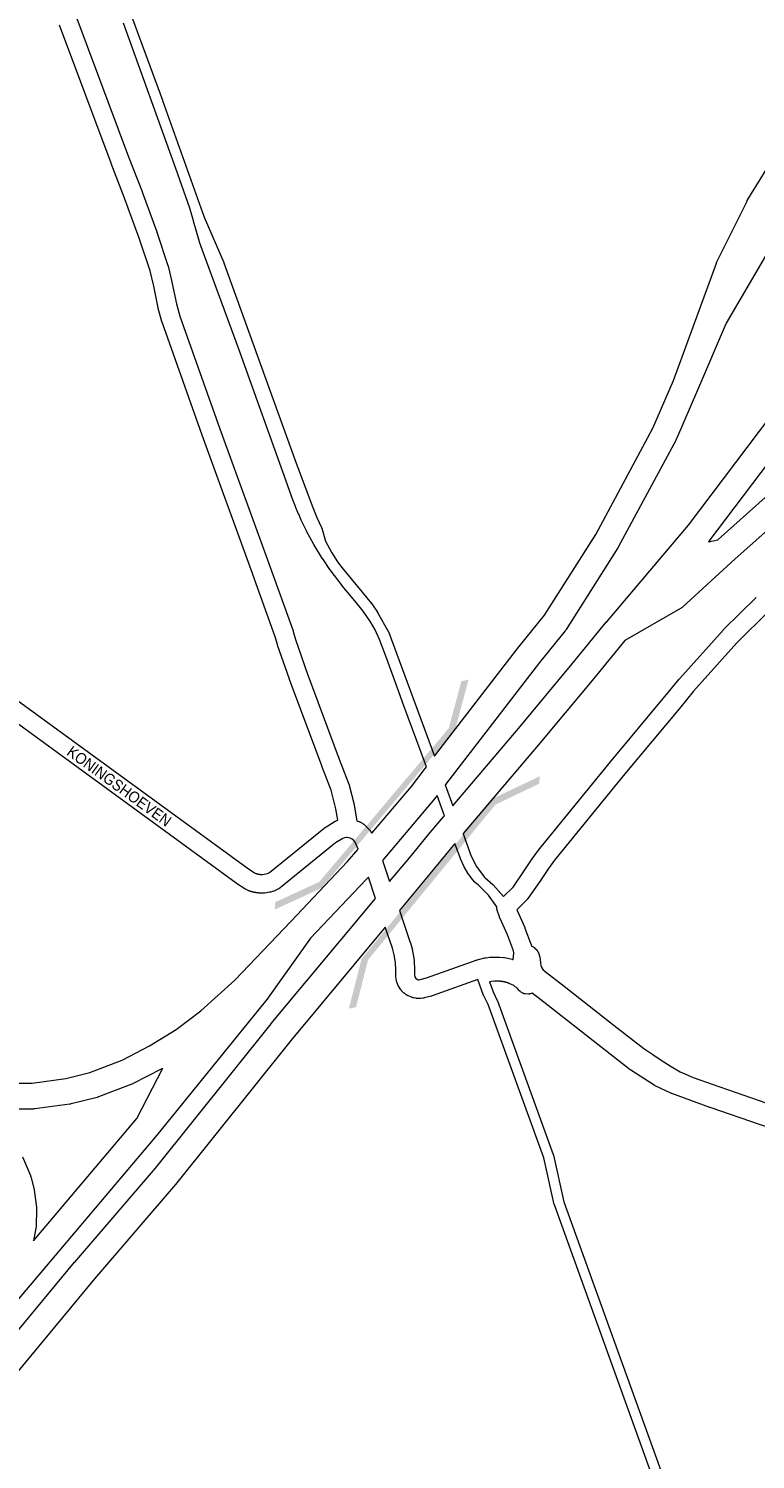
# Paper-space layout 'Layout1' of a CAD drawing. Header units: metres. Extents: x 123097 to 144122, y 392739 to 407589.
# Tile 209 of 256: x 136075 to 136581, y 394931 to 395926. Entities that reach past the tile are written whole.
import ezdxf
from ezdxf.enums import TextEntityAlignment as Align

# ---------------------------------------------------------------- set-up
doc = ezdxf.new("R2010")
doc.units = ezdxf.units.M
doc.header["$MEASUREMENT"] = 0
for name, color, linetype, lineweight in [('gs-anno-wegen algemeen tekst', 7, 'Continuous', 0), ('gs-knt-autosnelweg', 7, 'Continuous', 0), ('gs-knt-fietspaden', 7, 'Continuous', 0), ('gs-knt-wegen algemeen', 7, 'Continuous', 0), ('gs-symb-viaduct', 7, 'Continuous', 0), ('gs-vlk-plantopografie wegen algemeen', 7, 'Continuous', 0)]:
    doc.layers.add(name, color=color, linetype=linetype, lineweight=lineweight)
doc.styles.add('Style-Arial', font='arial.ttf')

# ---------------------------------------------------------------- blocks, each defined once
blk = doc.blocks.new('gg0-viaduct_6')
at = {"layer": 'gs-symb-viaduct', "linetype": 'Continuous'}
blk.add_hatch(color=7, dxfattribs=at).paths.add_polyline_path([(-55.76, -16.89), (-58, -14), (-40, 0), (40, 0), (58, -14), (55.76, -16.89), (38.75, -3.66), (-38.75, -3.66)])

psp = doc.layouts.get("Layout1")

# ---------------------------------------------------------------- linework, layer by layer
at = {"layer": 'gs-knt-autosnelweg', "color": 7, "linetype": 'Continuous', "flags": 128}
for points in [[(136806.932, 395955.356), (136808.542, 395957.737), (136782.755, 395945.597), (136744.208, 395923.231), (136707.717, 395897.646), (136673.551, 395869.032), (136641.96, 395837.596), (136613.177, 395803.572), (136587.412, 395767.206), (136560.307, 395721.048), (136540.236, 395674.269), (136525.776, 395640.567), (136525.609, 395640.201), (136525.426, 395639.843), (136485.202, 395565.273), (136485.049, 395565.002), (136484.887, 395564.735), (136448.934, 395507.887), (136448.738, 395507.591), (136448.531, 395507.302), (136448.313, 395507.022), (136430.322, 395484.874), (136365.07, 395400.26), (136364.802, 395399.912)], [(136370.122, 395385.27), (136415.742, 395439.048), (136453.139, 395483.983), (136476.824, 395512.99), (136476.937, 395513.125), (136534.08, 395580.372), (136624.246, 395699.742), (136624.315, 395699.832), (136661.064, 395747.23), (136688.764, 395784.866), (136746.403, 395864.522), (136746.434, 395864.565), (136773.401, 395901.372), (136786.775, 395925.957), (136786.929, 395926.23), (136787.093, 395926.496), (136787.266, 395926.757), (136806.928, 395955.35), (136806.929, 395955.353), (136806.932, 395955.356)], [(136357.451, 395419.889), (136416.122, 395495.968), (136416.263, 395496.147), (136433.989, 395517.97), (136469.49, 395574.103), (136509.375, 395648.043), (136523.58, 395681.151), (136553.478, 395762.724), (136553.597, 395763.03), (136553.727, 395763.332), (136553.868, 395763.629), (136574.609, 395805.414), (136574.805, 395805.787), (136575.018, 395806.15), (136608.19, 395859.738)], [(136788.716, 395714.851), (136755.389, 395696.848), (136726.562, 395680.061), (136689.207, 395655.701), (136656.449, 395632.289), (136610.205, 395595.757), (136566.639, 395556.979), (136530.213, 395523.694), (136529.913, 395523.432), (136529.602, 395523.184), (136529.28, 395522.949), (136528.951, 395522.731), (136528.948, 395522.729), (136528.944, 395522.727), (136528.606, 395522.524), (136489.725, 395500.298), (136467.07, 395472.553), (136467.016, 395472.488), (136429.565, 395427.488), (136429.511, 395427.423), (136377.377, 395365.966), (136377.352, 395365.937), (136377.223, 395365.786)], [(136638.59, 395688.835), (136548.303, 395569.304), (136548.145, 395569.1), (136547.998, 395568.923), (136554.529, 395570.323), (136554.614, 395570.4), (136598.422, 395609.393)], [(136313.63, 395366.328), (136341.223, 395398.845), (136350.801, 395411.265), (136351.719, 395412.455)], [(136359.096, 395392.513), (136355.364, 395387.674), (136355.099, 395387.347), (136321.138, 395347.324)], [(136326.114, 395332.612), (136340.128, 395349.435), (136354.29, 395366.699), (136354.41, 395366.843), (136363.647, 395377.638), (136364.311, 395378.42)], [(136053.949, 395192.412), (136077.439, 395192.515), (136100.7, 395195.664), (136117.57, 395199.943), (136139.957, 395208.455), (136159.08, 395218.341), (136177.477, 395229.808), (136194.826, 395242.664), (136218.515, 395264.151), (136257.548, 395305.196), (136296.633, 395346.297), (136304.136, 395355.139)], [(136371.471, 395359.065), (136368.163, 395355.198), (136354.039, 395337.98), (136353.995, 395337.927), (136332.886, 395312.589)], [(136311.31, 395335.743), (136310.208, 395334.444), (136310.04, 395334.251), (136309.867, 395334.064), (136271.048, 395293.243), (136241.873, 395252.213), (136241.703, 395251.982), (136241.526, 395251.756), (136164.148, 395156.425), (136164.038, 395156.293), (136061.957, 395035.3), (135986.21, 394943.861)], [(135993.181, 394931.134), (135999.647, 394938.746), (136106.861, 395067.964), (136106.958, 395068.08), (136163.094, 395133.472), (136243.663, 395233.738), (136243.767, 395233.865), (136316.338, 395320.879)], [(136323.109, 395300.863), (136257.658, 395222.386), (136177.049, 395122.07), (136176.863, 395121.845), (136120.681, 395056.4), (136013.482, 394927.2), (136013.415, 394927.12), (136002.697, 394914.502)], [(136150.211, 395167.849), (136168.275, 395202.839), (136167.994, 395202.672), (136167.677, 395202.499), (136147.776, 395192.212), (136147.47, 395192.061), (136147.158, 395191.922), (136146.841, 395191.794), (136123.49, 395182.915), (136123.165, 395182.799), (136122.836, 395182.695), (136122.503, 395182.604), (136104.632, 395178.071), (136104.299, 395177.993), (136103.964, 395177.928), (136103.626, 395177.875), (136079.274, 395174.579), (136078.886, 395174.535), (136078.496, 395174.508), (136078.106, 395174.498), (136053.532, 395174.39)], [(136070.666, 395141.167), (136076.184, 395128.188), (136076.31, 395127.876), (136076.424, 395127.559), (136076.526, 395127.238), (136076.616, 395126.914), (136078.604, 395119.209), (136078.691, 395118.842), (136078.762, 395118.471), (136078.818, 395118.098), (136080.327, 395106.262), (136080.363, 395105.925), (136080.387, 395105.586), (136080.398, 395105.247), (136080.396, 395104.907), (136080.11, 395092.98), (136080.096, 395092.641), (136080.069, 395092.303), (136080.029, 395091.966), (136079.976, 395091.63), (136078.408, 395082.743), (136150.208, 395167.845), (136150.211, 395167.849)]]:
    psp.add_lwpolyline(points, dxfattribs=at)
at = {"layer": 'gs-knt-fietspaden', "color": 7, "linetype": 'Continuous', "flags": 128}
for points in [[(136141.662, 395947.916), (136168.089, 395875.911), (136168.098, 395875.886), (136197.176, 395794.736), (136210.769, 395763.059), (136210.845, 395762.864), (136260.053, 395626.246), (136272.135, 395593.839), (136275.457, 395585.753), (136278.676, 395578.756), (136278.74, 395578.608), (136278.797, 395578.457), (136278.847, 395578.303), (136281.568, 395569.288), (136285.975, 395561.254), (136289.88, 395554.975), (136292.747, 395551.11), (136313.572, 395525.996), (136313.681, 395525.858), (136313.782, 395525.715), (136317.63, 395519.995), (136317.707, 395519.876), (136317.779, 395519.754), (136325.367, 395506.236), (136325.452, 395506.074), (136325.529, 395505.909), (136325.597, 395505.739), (136357.451, 395419.889)], [(136351.719, 395412.455), (136348.043, 395422.396), (136336.111, 395454.817), (136336.073, 395454.919), (136336.071, 395454.925), (136331.606, 395467.093), (136324.117, 395487.562), (136320.959, 395496.184), (136319.055, 395501.016), (136316.038, 395507.73), (136312.889, 395513.287), (136307.797, 395520.751), (136302.007, 395527.885), (136293.199, 395538.304), (136293.145, 395538.371), (136293.092, 395538.438), (136284.664, 395549.462), (136284.608, 395549.54), (136284.552, 395549.618), (136279.526, 395557.001), (136279.437, 395557.137), (136273.389, 395566.972), (136273.338, 395567.059), (136273.289, 395567.146), (136268.337, 395576.341), (136268.27, 395576.472), (136264.65, 395583.927), (136264.595, 395584.044), (136262.833, 395588.041), (136262.799, 395588.122), (136260.656, 395593.331), (136260.63, 395593.395), (136258.831, 395598.025), (136258.813, 395598.073), (136258.81, 395598.081), (136256.89, 395603.247), (136254.972, 395608.483), (136254.969, 395608.49), (136254.96, 395608.516), (136254.959, 395608.519), (136220.944, 395703.606), (136195.765, 395772.119), (136195.763, 395772.126), (136193.864, 395777.329), (136193.862, 395777.333), (136193.86, 395777.34), (136193.819, 395777.459), (136193.782, 395777.58), (136193.78, 395777.587), (136189.675, 395791.972), (136189.67, 395791.99), (136187.181, 395800.888), (136187.18, 395800.893), (136177.418, 395828.485), (136140.879, 395929.565)], [(136377.223, 395365.786), (136382.898, 395350.291), (136386.572, 395343.025), (136391.92, 395335.922), (136392.407, 395335.436), (136397.896, 395330.634), (136398.01, 395330.53), (136398.119, 395330.421), (136398.223, 395330.308), (136405.332, 395322.21)], [(136400.633, 395315.195), (136394.824, 395323.119), (136387.614, 395330.302), (136385.838, 395331.856), (136385.74, 395331.945), (136385.709, 395331.976), (136385.646, 395332.038), (136385.585, 395332.101), (136385.555, 395332.134), (136385.468, 395332.232), (136382.915, 395335.254), (136382.825, 395335.364), (136382.74, 395335.478), (136380.345, 395338.831), (136380.266, 395338.946), (136380.192, 395339.064), (136378.159, 395342.45), (136378.093, 395342.565), (136378.073, 395342.602), (136378.062, 395342.624), (136378.051, 395342.645), (136378.032, 395342.683), (136377.974, 395342.802), (136375.419, 395348.414), (136375.368, 395348.531), (136375.321, 395348.651), (136371.471, 395359.065)], [(136424.897, 395287.845), (136426.194, 395287.214), (136426.338, 395287.14), (136426.478, 395287.059), (136426.614, 395286.973), (136426.746, 395286.88), (136426.873, 395286.781), (136426.996, 395286.676), (136427.114, 395286.565), (136427.227, 395286.45), (136428.457, 395285.129), (136428.565, 395285.007), (136428.668, 395284.88), (136428.764, 395284.749), (136428.855, 395284.613), (136429.326, 395283.868), (136429.402, 395283.741), (136429.473, 395283.612), (136429.538, 395283.48), (136429.598, 395283.345), (136429.652, 395283.208), (136429.7, 395283.069), (136430.377, 395280.967), (136430.424, 395280.807), (136430.464, 395280.644), (136430.496, 395280.479), (136430.521, 395280.313), (136431.031, 395276.096), (136431.391, 395274.251), (136432.139, 395272.745), (136432.835, 395271.51), (136434.418, 395270.162), (136447.46, 395259.911), (136482.367, 395232.675), (136503.105, 395216.665), (136509.165, 395212.324), (136514.343, 395208.878), (136522.129, 395204.118), (136528.378, 395200.454), (136531.433, 395198.854), (136537.435, 395196.365), (136550.573, 395191.783), (136593.342, 395177.039)], [(136616.004, 394622.188), (136440.748, 395107.795), (136440.702, 395107.932), (136440.661, 395108.072), (136440.626, 395108.213), (136433.309, 395140.608), (136394.617, 395247.134), (136391.691, 395253.123), (136391.637, 395253.239), (136391.587, 395253.357), (136391.542, 395253.477), (136387.529, 395264.647)], [(136425.335, 395255.005), (136423.936, 395254.592), (136423.784, 395254.551), (136423.63, 395254.516), (136423.475, 395254.489), (136423.318, 395254.468), (136423.161, 395254.455), (136423.004, 395254.449), (136422.846, 395254.449), (136420.586, 395254.51), (136420.415, 395254.519), (136420.244, 395254.536), (136420.074, 395254.562), (136419.906, 395254.596), (136419.739, 395254.638), (136419.575, 395254.688), (136419.414, 395254.746), (136419.255, 395254.812), (136419.1, 395254.885), (136418.949, 395254.966), (136418.802, 395255.055), (136417.227, 395256.053), (136417.097, 395256.14), (136416.971, 395256.232), (136416.849, 395256.33), (136416.731, 395256.434), (136416.618, 395256.542), (136416.51, 395256.656), (136415.076, 395258.233), (136414.391, 395258.903), (136413.588, 395259.561), (136412.465, 395260.366), (136409.39, 395261.849), (136409.236, 395261.904), (136409.083, 395261.958), (136408.928, 395262.012), (136408.773, 395262.064), (136408.618, 395262.116), (136408.463, 395262.166), (136408.306, 395262.216), (136408.151, 395262.264), (136407.994, 395262.312), (136407.838, 395262.358), (136407.68, 395262.404), (136407.523, 395262.448), (136407.365, 395262.492), (136407.208, 395262.535), (136407.049, 395262.576), (136406.892, 395262.617), (136406.733, 395262.657), (136406.574, 395262.695), (136406.415, 395262.733), (136406.256, 395262.77), (136406.096, 395262.805), (136405.936, 395262.84), (136405.776, 395262.874), (136405.616, 395262.906), (136405.455, 395262.938), (136405.295, 395262.969), (136405.134, 395262.998), (136404.973, 395263.027), (136404.812, 395263.055), (136404.651, 395263.081), (136404.489, 395263.107), (136404.328, 395263.131), (136404.166, 395263.155), (136404.004, 395263.178), (136403.842, 395263.199), (136403.68, 395263.22), (136403.517, 395263.239), (136403.355, 395263.258), (136403.192, 395263.275), (136403.03, 395263.292), (136402.867, 395263.307), (136402.705, 395263.322), (136402.541, 395263.335), (136402.379, 395263.347), (136402.215, 395263.359), (136402.052, 395263.369), (136401.889, 395263.379), (136401.726, 395263.387), (136401.562, 395263.394), (136401.399, 395263.4), (136401.235, 395263.406), (136401.072, 395263.41), (136400.908, 395263.413), (136400.745, 395263.415), (136400.581, 395263.416), (136400.418, 395263.416), (136400.255, 395263.416), (136400.092, 395263.414), (136399.928, 395263.411), (136399.765, 395263.407), (136399.601, 395263.402), (136399.438, 395263.396), (136399.274, 395263.389), (136399.111, 395263.381), (136396.903, 395263.201), (136395.634, 395262.85), (136398.083, 395256.032), (136401.007, 395250.049), (136401.059, 395249.936), (136401.108, 395249.822), (136401.152, 395249.706), (136439.983, 395142.796), (136440.031, 395142.656), (136440.072, 395142.515), (136440.108, 395142.371), (136447.426, 395109.972), (136622.606, 394624.575)]]:
    psp.add_lwpolyline(points, dxfattribs=at)
at = {"layer": 'gs-knt-wegen algemeen', "color": 7, "linetype": 'Continuous', "flags": 128}
for points in [[(136108.549, 395932.854), (136144.498, 395836.687), (136153.91, 395812.389), (136153.961, 395812.253), (136164.063, 395784.341), (136164.115, 395784.189), (136171.834, 395761.09), (136171.916, 395760.827), (136171.987, 395760.562), (136174.618, 395749.713), (136174.671, 395749.471), (136177.72, 395734.418), (136180.082, 395725.857), (136207.923, 395647.467), (136242.062, 395553.879), (136242.071, 395553.855), (136258.925, 395507.077), (136259.01, 395506.824), (136259.085, 395506.568), (136260.566, 395501.087), (136268.674, 395477.647), (136291.021, 395417.696), (136297.763, 395400.475), (136297.859, 395400.212), (136297.944, 395399.946), (136298.018, 395399.676), (136301.387, 395386.15), (136301.44, 395385.919), (136301.485, 395385.686), (136303.341, 395374.947)], [(136290.078, 395375.237), (136288.696, 395383.234), (136285.486, 395396.12), (136278.878, 395412.999), (136278.84, 395413.098), (136256.447, 395473.172), (136256.395, 395473.318), (136248.188, 395497.043), (136248.118, 395497.257), (136248.055, 395497.473), (136246.585, 395502.914), (136229.826, 395549.429), (136195.682, 395643.031), (136195.663, 395643.083), (136167.734, 395721.72), (136167.66, 395721.942), (136167.594, 395722.167), (136165.109, 395731.172), (136165.052, 395731.391), (136165.004, 395731.612), (136161.935, 395746.765), (136159.398, 395757.225), (136151.792, 395779.986), (136141.743, 395807.754), (136132.344, 395832.02), (136132.316, 395832.091), (136096.364, 395928.265)], [(136405.332, 395322.21), (136411.988, 395328.776), (136419.844, 395340.067), (136425.795, 395349.05), (136425.966, 395349.295), (136430.388, 395355.346), (136430.493, 395355.484), (136430.601, 395355.62), (136479.759, 395415.85), (136479.804, 395415.906), (136517.687, 395461.286), (136527.541, 395473.478), (136527.651, 395473.611), (136527.765, 395473.741), (136558.211, 395507.575), (136558.339, 395507.714), (136558.472, 395507.848), (136581.134, 395530.263)], [(136590.205, 395520.921), (136567.763, 395498.725), (136537.559, 395465.16), (136527.781, 395453.062), (136527.716, 395452.982), (136489.823, 395407.59), (136440.797, 395347.522), (136436.566, 395341.733), (136430.657, 395332.814), (136430.574, 395332.692), (136422.332, 395320.846), (136422.155, 395320.604), (136421.967, 395320.37), (136421.769, 395320.145), (136421.56, 395319.93), (136414.587, 395313.051)], [(136055.754, 395466.842), (136226.876, 395342.144), (136232.072, 395338.789), (136233.071, 395338.284), (136233.211, 395338.241), (136233.351, 395338.199), (136233.493, 395338.159), (136233.634, 395338.119), (136233.776, 395338.082), (136233.919, 395338.045), (136234.061, 395338.01), (136234.204, 395337.976), (136234.348, 395337.944), (136234.491, 395337.913), (136234.635, 395337.884), (136234.78, 395337.856), (136234.924, 395337.829), (136235.069, 395337.804), (136235.214, 395337.78), (136235.359, 395337.757), (136235.505, 395337.736), (136235.65, 395337.717), (136235.796, 395337.699), (136235.942, 395337.682), (136236.088, 395337.667), (136236.235, 395337.653), (136236.381, 395337.64), (136236.528, 395337.629), (136236.674, 395337.62), (136236.821, 395337.611), (136236.968, 395337.605), (136237.115, 395337.599), (136237.262, 395337.595), (136237.409, 395337.593), (136237.555, 395337.592), (136237.702, 395337.592), (136240.084, 395337.989), (136241.235, 395338.299), (136242.416, 395338.881), (136280.58, 395369.858), (136280.796, 395370.025), (136281.018, 395370.184), (136281.247, 395370.333), (136287.445, 395374.184), (136287.718, 395374.344), (136287.998, 395374.491), (136288.285, 395374.624), (136288.578, 395374.743), (136288.876, 395374.848), (136290.078, 395375.237)], [(136304.136, 395355.139), (136302.197, 395360.033), (136300.915, 395361.427), (136300.092, 395362.154), (136299.612, 395362.449), (136298.743, 395362.765), (136296.876, 395363.261), (136296.202, 395363.24), (136294.709, 395363.051), (136293.642, 395362.705), (136288.467, 395359.49), (136250.052, 395328.309), (136249.821, 395328.131), (136249.582, 395327.962), (136249.336, 395327.805), (136249.083, 395327.658), (136248.825, 395327.524), (136246.417, 395326.338), (136246.131, 395326.206), (136245.838, 395326.087), (136245.54, 395325.983), (136245.238, 395325.894), (136243.166, 395325.335), (136242.958, 395325.282), (136242.749, 395325.237), (136242.539, 395325.198), (136239.379, 395324.672), (136239.097, 395324.632), (136238.813, 395324.604), (136238.528, 395324.588), (136238.368, 395324.583), (136238.208, 395324.579), (136238.048, 395324.576), (136237.888, 395324.574), (136237.727, 395324.572), (136237.568, 395324.572), (136237.407, 395324.573), (136237.248, 395324.574), (136237.087, 395324.577), (136236.927, 395324.58), (136236.767, 395324.584), (136236.607, 395324.589), (136236.447, 395324.595), (136236.287, 395324.602), (136236.127, 395324.61), (136235.968, 395324.619), (136235.807, 395324.628), (136235.648, 395324.639), (136235.488, 395324.651), (136235.329, 395324.663), (136235.169, 395324.676), (136235.01, 395324.69), (136234.85, 395324.706), (136234.691, 395324.722), (136234.531, 395324.739), (136234.373, 395324.756), (136234.213, 395324.775), (136234.055, 395324.795), (136233.896, 395324.815), (136233.737, 395324.837), (136233.578, 395324.859), (136233.421, 395324.883), (136233.262, 395324.907), (136233.104, 395324.932), (136232.946, 395324.958), (136232.788, 395324.985), (136232.63, 395325.013), (136232.473, 395325.041), (136232.315, 395325.071), (136232.159, 395325.101), (136232.001, 395325.133), (136231.845, 395325.165), (136231.688, 395325.198), (136231.532, 395325.232), (136231.375, 395325.267), (136231.219, 395325.303), (136231.063, 395325.34), (136230.908, 395325.377), (136230.752, 395325.416), (136230.597, 395325.455), (136230.442, 395325.496), (136230.288, 395325.537), (136230.133, 395325.579), (136229.979, 395325.622), (136229.825, 395325.666), (136229.671, 395325.71), (136229.517, 395325.756), (136229.364, 395325.802), (136229.211, 395325.85), (136229.059, 395325.898), (136228.906, 395325.947), (136228.754, 395325.997), (136228.602, 395326.047), (136228.451, 395326.099), (136228.173, 395326.202), (136227.899, 395326.317), (136227.631, 395326.445), (136225.892, 395327.324), (136225.69, 395327.431), (136225.492, 395327.544), (136225.298, 395327.665), (136219.66, 395331.305), (136219.507, 395331.407), (136219.357, 395331.513), (136048.069, 395456.332)], [(136303.341, 395374.947), (136304.68, 395374.46), (136304.924, 395374.365), (136305.165, 395374.261), (136305.402, 395374.147), (136305.633, 395374.024), (136305.859, 395373.891), (136307.383, 395372.956), (136307.621, 395372.803), (136307.851, 395372.64), (136308.075, 395372.467), (136308.29, 395372.285), (136309.789, 395370.96), (136309.955, 395370.808), (136310.115, 395370.652), (136310.269, 395370.49), (136312.268, 395368.316), (136312.472, 395368.084), (136312.665, 395367.842), (136312.846, 395367.591), (136313.015, 395367.332), (136313.536, 395366.488), (136313.63, 395366.328)], [(136321.138, 395347.324), (136326.114, 395332.612)], [(136316.338, 395320.879), (136311.31, 395335.743)], [(136332.886, 395312.589), (136340.44, 395290.262), (136340.491, 395290.102), (136340.539, 395289.941), (136341.938, 395284.975), (136342.001, 395284.734), (136342.055, 395284.49), (136342.099, 395284.245), (136343.104, 395278.004), (136343.136, 395277.781), (136343.16, 395277.558), (136343.177, 395277.334), (136343.505, 395271.483), (136343.513, 395271.267), (136343.515, 395271.051), (136343.48, 395267.773), (136343.706, 395266.3), (136344.433, 395265.206), (136344.574, 395265.07), (136344.735, 395264.955), (136345.962, 395264.43), (136346.154, 395264.393), (136346.529, 395264.378), (136347.298, 395264.471), (136351.712, 395265.601), (136386.428, 395278.087), (136386.485, 395278.107), (136386.731, 395278.188), (136386.789, 395278.205), (136387.039, 395278.273), (136387.098, 395278.288), (136392.305, 395279.55), (136392.546, 395279.603), (136392.789, 395279.648), (136393.033, 395279.683), (136395.73, 395280.019), (136395.969, 395280.044), (136396.208, 395280.061), (136396.447, 395280.068), (136401.88, 395280.141), (136402.119, 395280.14), (136402.358, 395280.13), (136402.597, 395280.112), (136405.302, 395279.849), (136405.54, 395279.821), (136405.777, 395279.785), (136406.012, 395279.74), (136411.328, 395278.622), (136411.561, 395278.568), (136411.793, 395278.506), (136412.021, 395278.435), (136412.054, 395278.425), (136412.573, 395282.811), (136412.264, 395284.593), (136408.181, 395295.526), (136402.772, 395307.437), (136402.681, 395307.647), (136402.598, 395307.859), (136402.522, 395308.075), (136400.955, 395312.787), (136400.876, 395313.043), (136400.835, 395313.197), (136400.796, 395313.352), (136400.762, 395313.508), (136400.73, 395313.665), (136400.704, 395313.823), (136400.68, 395313.981), (136400.662, 395314.139), (136400.646, 395314.298), (136400.635, 395314.458), (136400.627, 395314.617), (136400.624, 395314.777), (136400.624, 395314.937), (136400.629, 395315.096), (136400.633, 395315.195)], [(136414.587, 395313.051), (136414.768, 395312.509), (136420.128, 395300.706), (136420.218, 395300.5), (136420.3, 395300.292), (136424.672, 395288.583), (136424.771, 395288.298), (136424.857, 395288.008), (136424.897, 395287.845)], [(136387.529, 395264.647), (136355.828, 395253.245), (136355.536, 395253.148), (136355.24, 395253.065), (136350.117, 395251.753), (136349.842, 395251.688), (136349.565, 395251.636), (136349.286, 395251.596), (136347.569, 395251.388), (136347.306, 395251.362), (136347.042, 395251.346), (136346.777, 395251.341), (136346.513, 395251.347), (136345.133, 395251.405), (136344.819, 395251.426), (136344.506, 395251.462), (136344.195, 395251.513), (136342.839, 395251.77), (136342.562, 395251.829), (136342.288, 395251.899), (136342.017, 395251.982), (136341.75, 395252.076), (136341.487, 395252.182), (136338.957, 395253.266), (136338.701, 395253.383), (136338.449, 395253.51), (136338.204, 395253.648), (136337.965, 395253.797), (136337.732, 395253.956), (136336.61, 395254.759), (136336.358, 395254.949), (136336.114, 395255.152), (136335.881, 395255.366), (136334.887, 395256.324), (136334.688, 395256.524), (136334.498, 395256.733), (136334.317, 395256.95), (136334.146, 395257.175), (136333.984, 395257.406), (136332.46, 395259.699), (136332.309, 395259.937), (136332.168, 395260.182), (136332.038, 395260.433), (136331.919, 395260.689), (136331.811, 395260.95), (136331.312, 395262.237), (136331.216, 395262.503), (136331.13, 395262.774), (136331.057, 395263.048), (136330.996, 395263.325), (136330.947, 395263.604), (136330.53, 395266.325), (136330.495, 395266.587), (136330.471, 395266.851), (136330.458, 395267.115), (136330.455, 395267.379), (136330.493, 395270.971), (136330.196, 395276.268), (136329.304, 395281.805), (136328.052, 395286.249), (136323.109, 395300.863)]]:
    psp.add_lwpolyline(points, dxfattribs=at)
psp.add_lwpolyline([(136722.457, 395115.987), (136607.906, 394848.403, -0.3847352), (136607.894, 394848.399), (136595.942, 394853.515, -0.3847335), (136595.937, 394853.528), (136710.115, 395120.24), (136549.135, 395175.546), (136549.034, 395175.582), (136522.454, 395185.206), (136522.168, 395185.317), (136521.888, 395185.441), (136510.943, 395190.614), (136510.689, 395190.741), (136510.44, 395190.88), (136510.198, 395191.028), (136493.961, 395201.495), (136493.714, 395201.662), (136493.475, 395201.841), (136433.501, 395248.786), (136425.335, 395255.005)], format="xyb", dxfattribs=at)
at = {"layer": 'gs-vlk-plantopografie wegen algemeen', "color": 7, "linetype": 'Continuous', "flags": 128}
for points in [[(136364.802, 395399.912), (136370.122, 395385.27)], [(136364.311, 395378.42), (136359.096, 395392.513)]]:
    psp.add_lwpolyline(points, dxfattribs=at)

# ---------------------------------------------------------------- block references
at = {"layer": 'gs-symb-viaduct', "color": 7, "linetype": 'Continuous', "xscale": 1.802666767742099, "yscale": 1.08654117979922, "zscale": 1.802666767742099}
for p, rotation in [((136325.265, 395383.295), 229.8570126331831), ((136352.367, 395334.706), 50.61266244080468)]:
    psp.add_blockref('gg0-viaduct_6', p, dxfattribs=dict(at, rotation=rotation))

# ---------------------------------------------------------------- texts
at = {"layer": 'gs-anno-wegen algemeen tekst', "color": 7, "style": 'Style-Arial', "width": 0.909091}
psp.add_text('KONINGSHOEVEN', height=7.7, rotation=323.955617, dxfattribs=at).set_placement((136137.991, 395398.946), align=Align.MIDDLE_CENTER)

doc.saveas('drawing.dxf')
